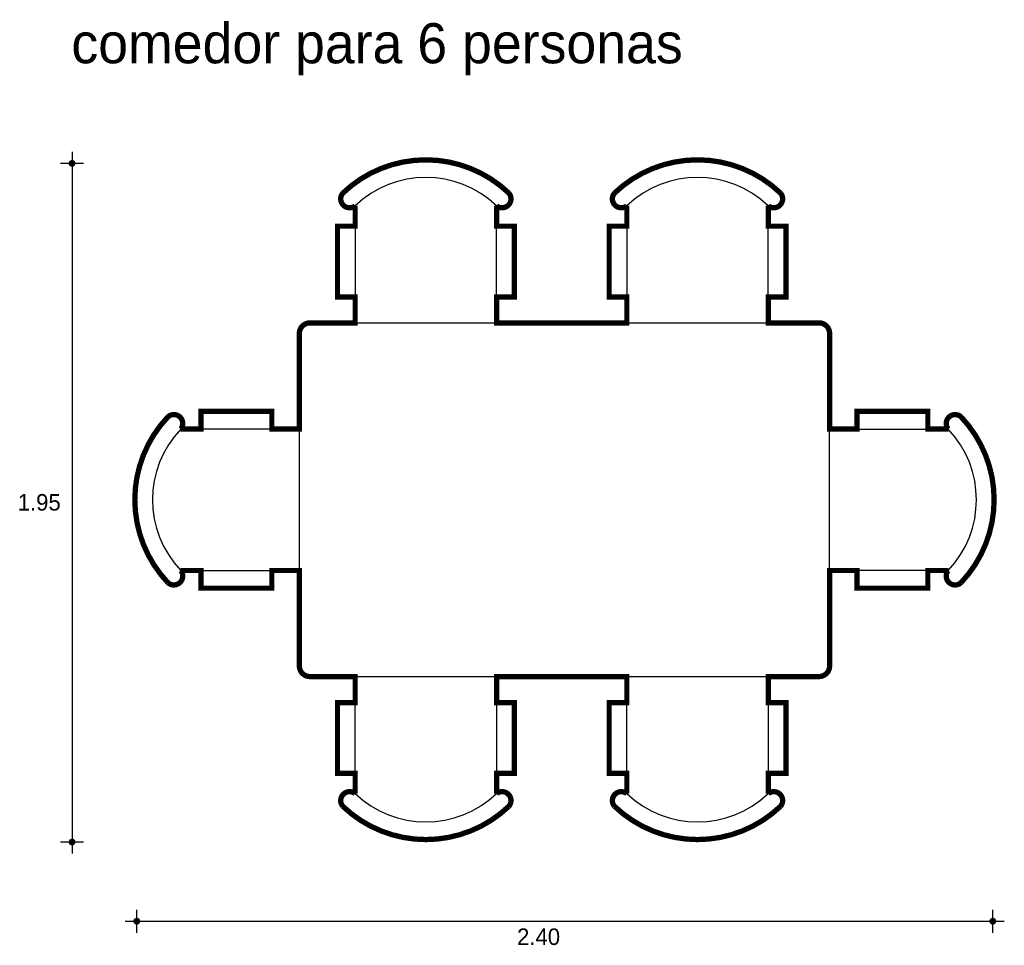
# Model space of a CAD drawing. Extents: x 1 to 3.78, y -0.63 to 1.99.
import ezdxf

# ---------------------------------------------------------------- set-up
doc = ezdxf.new("R2010")
doc.units = 0
doc.header["$MEASUREMENT"] = 0
for name, color, linetype in [('BORDE', 2, 'CONTINUOUS'), ('COTAS', 6, 'CONTINUOUS'), ('DIBUJO', 5, 'CONTINUOUS'), ('TEXTO', 4, 'CONTINUOUS')]:
    doc.layers.add(name, color=color, linetype=linetype)

msp = doc.modelspace()

# ---------------------------------------------------------------- linework, layer by layer
at = {"layer": 'BORDE', "const_width": 0.015}
msp.add_lwpolyline([(3.5644, 0.829), (3.5644, 0.879), (3.3644, 0.879), (3.3644, 0.829), (3.2865, 0.829), (3.2865, 1.0991, 0.414214), (3.2565, 1.1291), (3.1129, 1.1291), (3.1129, 1.2025), (3.1629, 1.2025), (3.1629, 1.4025), (3.1129, 1.4025), (3.1129, 1.4601, 0.919851), (3.1473, 1.4964, 0.399573), (2.6784, 1.4964, 0.919851), (2.7129, 1.4601), (2.7129, 1.4025), (2.6629, 1.4025), (2.6629, 1.2025), (2.7129, 1.2025), (2.7129, 1.1291), (2.3444, 1.1291), (2.3444, 1.2025), (2.3944, 1.2025), (2.3944, 1.4025), (2.3444, 1.4025), (2.3444, 1.4601, 0.919851), (2.3788, 1.4964, 0.399573), (1.9099, 1.4964, 0.919851), (1.9444, 1.4601), (1.9444, 1.4025), (1.8944, 1.4025), (1.8944, 1.2025), (1.9444, 1.2025), (1.9444, 1.1291), (1.8165, 1.1291, 0.414214), (1.7865, 1.0991), (1.7865, 0.829), (1.7087, 0.829), (1.7087, 0.879), (1.5087, 0.879), (1.5087, 0.829), (1.4511, 0.829, 0.919851), (1.4148, 0.8635, 0.399573), (1.4148, 0.3945, 0.919851), (1.4511, 0.429), (1.5087, 0.429), (1.5087, 0.379), (1.7087, 0.379), (1.7087, 0.429), (1.7865, 0.429), (1.7865, 0.1591, 0.414214), (1.8165, 0.1291), (1.9444, 0.1291), (1.9444, 0.0557), (1.8944, 0.0557), (1.8944, -0.1443), (1.9444, -0.1443), (1.9444, -0.2019, 0.919851), (1.9099, -0.2381, 0.399573), (2.3788, -0.2381, 0.919851), (2.3444, -0.2019), (2.3444, -0.1443), (2.3944, -0.1443), (2.3944, 0.0557), (2.3444, 0.0557), (2.3444, 0.1291), (2.7129, 0.1291), (2.7129, 0.0557), (2.6629, 0.0557), (2.6629, -0.1443), (2.7129, -0.1443), (2.7129, -0.2019, 0.919851), (2.6784, -0.2381, 0.399573), (3.1473, -0.2381, 0.919851), (3.1129, -0.2019), (3.1129, -0.1443), (3.1629, -0.1443), (3.1629, 0.0557), (3.1129, 0.0557), (3.1129, 0.1291), (3.2565, 0.1291, 0.414214), (3.2865, 0.1591), (3.2865, 0.429), (3.3644, 0.429), (3.3644, 0.379), (3.5644, 0.379), (3.5644, 0.429), (3.622, 0.429, 0.919851), (3.6582, 0.3945, 0.399573), (3.6582, 0.8635, 0.919851), (3.622, 0.829)], format="xyb", close=True, dxfattribs=at)
at = {"layer": 'COTAS'}
for p, q in [((1.1435, 1.6125), (1.1435, -0.3713)), ((1.176, 1.58), (1.1111, 1.58)), ((1.176, -0.3388), (1.1111, -0.3388)), ((1.3267, -0.5952), (1.3267, -0.5302)), ((3.7483, -0.5952), (3.7483, -0.5302)), ((1.2942, -0.5627), (3.7807, -0.5627))]:
    msp.add_line(p, q, dxfattribs=at)
at = {"layer": 'COTAS', "const_width": 0.00974}
for points in [[(1.1387, 1.58, 1), (1.1484, 1.58, 1)], [(1.1387, -0.3388, 1), (1.1484, -0.3388, 1)], [(1.3218, -0.5627, 1), (1.3316, -0.5627, 1)], [(3.7434, -0.5627, 1), (3.7531, -0.5627, 1)]]:
    msp.add_lwpolyline(points, format="xyb", close=True, dxfattribs=at)
at = {"layer": 'DIBUJO'}
for p, q in [((1.9444, 1.4601), (1.9444, 1.1291)), ((2.3444, 1.1291), (2.3444, 1.4601)), ((2.7129, 1.4601), (2.7129, 1.1291)), ((3.1129, 1.1291), (3.1129, 1.4601)), ((1.8944, 1.2025), (1.8944, 1.4025)), ((1.9444, 1.4025), (1.8944, 1.4025)), ((2.3444, 1.4025), (2.3944, 1.4025)), ((2.3944, 1.2025), (2.3944, 1.4025)), ((2.6629, 1.2025), (2.6629, 1.4025)), ((2.7129, 1.4025), (2.6629, 1.4025)), ((3.1129, 1.4025), (3.1629, 1.4025)), ((3.1629, 1.2025), (3.1629, 1.4025)), ((1.9444, 1.2025), (1.8944, 1.2025)), ((2.3444, 1.2025), (2.3944, 1.2025)), ((2.7129, 1.2025), (2.6629, 1.2025)), ((3.1129, 1.2025), (3.1629, 1.2025)), ((1.8165, 1.1291), (3.2565, 1.1291)), ((1.7865, 0.1591), (1.7865, 1.0991)), ((3.2865, 0.1591), (3.2865, 1.0991)), ((1.7087, 0.879), (1.5087, 0.879)), ((1.5087, 0.829), (1.5087, 0.879)), ((1.7087, 0.829), (1.7087, 0.879)), ((3.3644, 0.879), (3.5644, 0.879)), ((3.3644, 0.829), (3.3644, 0.879)), ((3.5644, 0.829), (3.5644, 0.879)), ((1.7865, 0.829), (1.4511, 0.829)), ((3.2865, 0.829), (3.622, 0.829)), ((1.4511, 0.429), (1.7865, 0.429)), ((1.5087, 0.429), (1.5087, 0.379)), ((1.7087, 0.429), (1.7087, 0.379)), ((3.622, 0.429), (3.2865, 0.429)), ((3.3644, 0.429), (3.3644, 0.379)), ((3.5644, 0.429), (3.5644, 0.379)), ((1.7087, 0.379), (1.5087, 0.379)), ((3.3644, 0.379), (3.5644, 0.379)), ((1.8165, 0.1291), (3.2565, 0.1291)), ((1.9444, -0.2019), (1.9444, 0.1291)), ((2.3444, 0.1291), (2.3444, -0.2019)), ((2.7129, -0.2019), (2.7129, 0.1291)), ((3.1129, 0.1291), (3.1129, -0.2019)), ((1.8944, 0.0557), (1.8944, -0.1443)), ((1.9444, 0.0557), (1.8944, 0.0557)), ((2.3444, 0.0557), (2.3944, 0.0557)), ((2.3944, 0.0557), (2.3944, -0.1443)), ((2.6629, 0.0557), (2.6629, -0.1443)), ((2.7129, 0.0557), (2.6629, 0.0557)), ((3.1129, 0.0557), (3.1629, 0.0557)), ((3.1629, 0.0557), (3.1629, -0.1443)), ((1.9444, -0.1443), (1.8944, -0.1443)), ((2.3444, -0.1443), (2.3944, -0.1443)), ((2.7129, -0.1443), (2.6629, -0.1443)), ((3.1129, -0.1443), (3.1629, -0.1443))]:
    msp.add_line(p, q, dxfattribs=at)
for centre, radius, start, end in [((2.1444, 1.2498), 0.3402, 46.4394, 133.5606), ((2.9129, 1.2498), 0.3402, 46.4394, 133.5606), ((2.1444, 1.2498), 0.2902, 46.4394, 133.5606), ((2.9129, 1.2498), 0.2902, 46.4394, 133.5606), ((1.9286, 1.4797), 0.0251, 138.3417, 308.7795), ((2.3601, 1.4797), 0.0251, 231.2205, 41.6583), ((2.6972, 1.4797), 0.0251, 138.3417, 308.7795), ((3.1286, 1.4797), 0.0251, 231.2205, 41.6583), ((1.8165, 1.0991), 0.03, 90, 180), ((3.2565, 1.0991), 0.03, 0, 90), ((1.6614, 0.629), 0.3402, 136.4394, 223.5606), ((1.4315, 0.8447), 0.0251, 321.2205, 131.6583), ((3.6415, 0.8447), 0.0251, 48.3417, 218.7795), ((3.4117, 0.629), 0.3402, 316.4394, 43.5606), ((1.6614, 0.629), 0.2902, 136.4394, 223.5606), ((3.4117, 0.629), 0.2902, 316.4394, 43.5606), ((1.4315, 0.4133), 0.0251, 228.3417, 38.7795), ((3.6415, 0.4133), 0.0251, 141.2205, 311.6583), ((1.8165, 0.1591), 0.03, 180, 270), ((3.2565, 0.1591), 0.03, 270, 0), ((1.9286, -0.2215), 0.0251, 51.2205, 221.6583), ((2.1444, 0.0084), 0.2902, 226.4394, 313.5606), ((2.3601, -0.2215), 0.0251, 318.3417, 128.7795), ((2.6972, -0.2215), 0.0251, 51.2205, 221.6583), ((2.9129, 0.0084), 0.2902, 226.4394, 313.5606), ((3.1286, -0.2215), 0.0251, 318.3417, 128.7795), ((2.1444, 0.0084), 0.3402, 226.4394, 313.5606), ((2.9129, 0.0084), 0.3402, 226.4394, 313.5606)]:
    msp.add_arc(centre, radius, start, end, dxfattribs=at)

# ---------------------------------------------------------------- texts
at = {"layer": 'COTAS'}
for s, p in [('1.95', (0.9898, 0.5984)), ('2.40', (2.4024, -0.6299))]:
    msp.add_text(s, height=0.04675, dxfattribs=at).set_placement(p)
at = {"layer": 'TEXTO'}
msp.add_text('comedor para 6 personas', height=0.113495, dxfattribs=at).set_placement((1.1416, 1.863))

doc.saveas('drawing.dxf')
